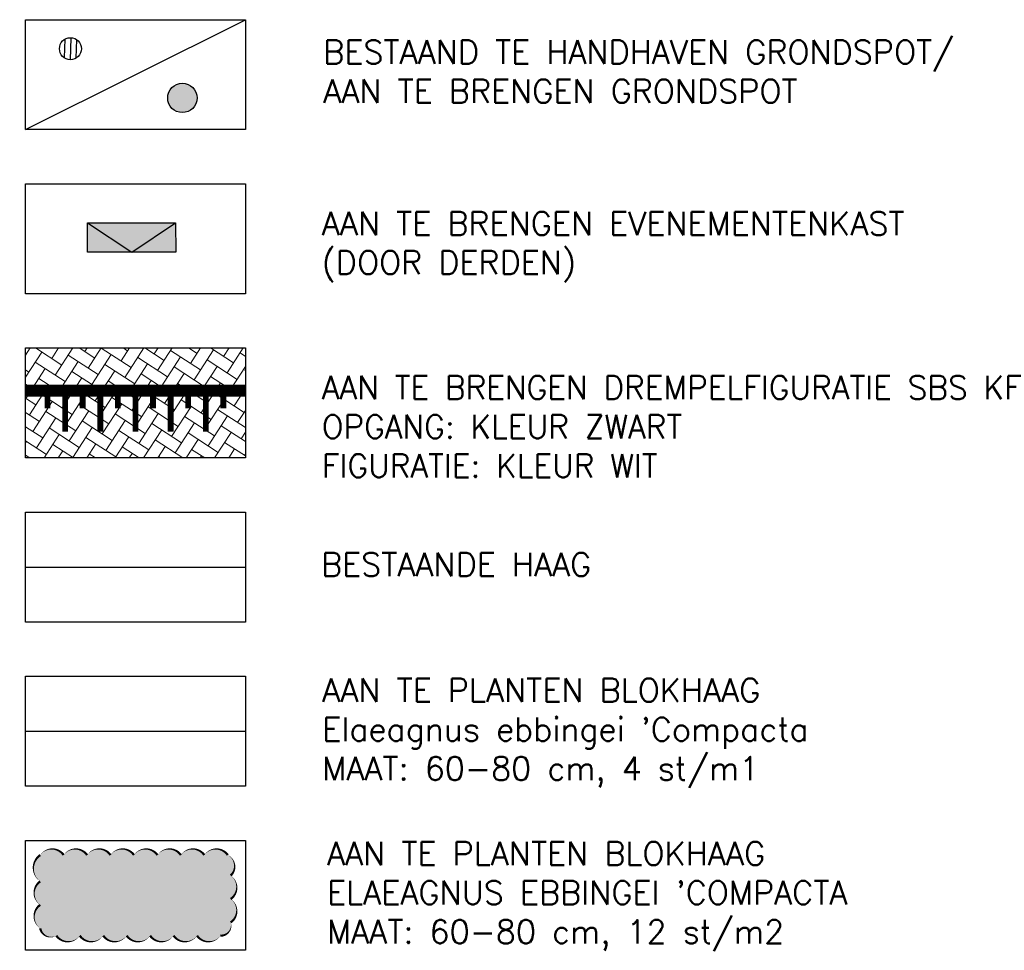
# Model space of a CAD drawing. Header units: metres. Extents: x 202922 to 203755, y 348928 to 349702.
# Tile 6 of 256: x 203241 to 203258, y 348929 to 348945. Entities that reach past the tile are written whole.
import ezdxf

# ---------------------------------------------------------------- set-up
doc = ezdxf.new("R2010")
doc.units = ezdxf.units.M
doc.linetypes.add('1-200 DASHDOT', pattern=[2.54, 1.27, -0.635, 0, -0.635])
for name, color, linetype in [('PH-BEST-GRONDSPOT HANDHAVEN', 7, 'Continuous'), ('PH-BEST-INDACTIEF INGETEKEND', 35, '1-200 DASHDOT'), ('PH-NIEUW-BEPLANTING', 98, 'Continuous'), ('PH-NIEUW-BEPLANTING-BLOKHAAG', 75, 'Continuous'), ('PH-NIEUW-BEPLANTING-HAAG', 96, '1-200 BLOKHAAG'), ('PH-NIEUW-EVENEMETENKAST', 7, 'Continuous'), ('PH-NIEUW-GRONDSPOT', 7, 'Continuous'), ('PH100', 7, 'Continuous')]:
    doc.layers.add(name, color=color, linetype=linetype)
doc.layers.add('PH-NIEUW-SBS-KF-ROOD-BRUIN- KEPERVERBAND RIJWEG', color=7, linetype='Continuous', lineweight=5, true_color=0x572d2d)
doc.layers.add('PH-ONTWERP-MARKERING', color=7, linetype='Continuous', true_color=0xffffff)
doc.styles.add('ROMANS', font='romans.shx')
doc.linetypes.add('1-200 BLOKHAAG', pattern='A,0,-0.035,[1,Gras.shx,S=5,R=0,X=0,Y=0.0025],-0.475', length=0.51)

# ---------------------------------------------------------------- blocks, each defined once
blk = doc.blocks.new('A$Cb1f1e33d')
at = {"layer": 'PH-NIEUW-EVENEMETENKAST', "ltscale": 0.2, "transparency": 33554687}
h = blk.add_hatch(color=9, dxfattribs=at)
h.dxf.hatch_style = 1
h.paths.add_polyline_path([(-1.306179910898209e-06, 0.1037080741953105), (0.3111278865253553, 1.57108622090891), (0.8008374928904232, 1.470167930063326), (0.4891167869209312, 3.020977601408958e-08)])
at = {"layer": 'PH-NIEUW-GRONDSPOT', "ltscale": 0.2, "transparency": 33554687}
h = blk.add_hatch(dxfattribs=at)
h.set_pattern_fill('ANGLE', color=9)
h.set_pattern_definition([(0, (0, 0), (0, 6.985), [5.08, -1.905]), (90, (0, 0), (-6.985, 4.277078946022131e-16), [5.08, -1.905])])
h.paths.add_polyline_path([(0.8008374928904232, 1.470167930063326), (0.3111278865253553, 1.57108622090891), (0.6449771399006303, 0.7350839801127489)])
at = {"ltscale": 0.2}
for p, q in [((0.6449771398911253, 0.735083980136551), (0.3111278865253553, 1.57108622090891)), ((-1.306179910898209e-06, 0.1037080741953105), (0.6449771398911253, 0.735083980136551))]:
    blk.add_line(p, q, dxfattribs=at)
blk.add_lwpolyline([(-1.306179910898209e-06, 0.1037080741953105), (0.3111278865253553, 1.57108622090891), (0.8008374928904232, 1.470167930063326), (0.4891167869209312, 3.020977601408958e-08)], close=True, dxfattribs=at)
blk = doc.blocks.new('GRONDSPOT')
at = {"ltscale": 0.2}
for points in [[(203358.4754685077, 349364.5656757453), (203358.4616768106, 349364.1909294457)], [(203358.3744735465, 349364.5404802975), (203358.3628070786, 349364.2234804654)], [(203358.5743382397, 349364.5331247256), (203358.5626717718, 349364.2161248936)]]:
    blk.add_lwpolyline(points, dxfattribs=at)
blk.add_circle((203358.4685726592, 349364.3783025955), 0.1875)

msp = doc.modelspace()

# ---------------------------------------------------------------- hatches: boundary and pattern name
at = {"layer": 'PH-NIEUW-BEPLANTING-BLOKHAAG'}
h = msp.add_hatch(color=256, dxfattribs=at)
h.dxf.hatch_style = 2
edge = h.paths.add_edge_path()
edge.add_arc((203241.2541536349, 348930.9711092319), 0.2441549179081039, 35.000000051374, 144.9999999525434, ccw=False)
edge.add_arc((203241.6541536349, 348930.9711092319), 0.2441549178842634, 35.00000004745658, 144.999999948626, ccw=False)
edge.add_arc((203242.0541536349, 348930.9711092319), 0.2441549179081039, 35.00000004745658, 144.9999999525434, ccw=False)
edge.add_arc((203242.454153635, 348930.9711092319), 0.2441549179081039, 35.000000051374, 144.9999999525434, ccw=False)
edge.add_arc((203242.8541536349, 348930.9711092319), 0.2441549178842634, 35.00000004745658, 144.999999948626, ccw=False)
edge.add_arc((203243.2541536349, 348930.9711092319), 0.2441549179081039, 35.000000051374, 144.9999999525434, ccw=False)
edge.add_arc((203243.6541536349, 348930.9711092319), 0.2441549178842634, 35.00000004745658, 144.999999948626, ccw=False)
edge.add_arc((203244.0541536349, 348930.9711092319), 0.2441549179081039, 35.00000004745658, 144.9999999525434, ccw=False)
edge.add_arc((203244.1566173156, 348930.9186455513), 0.2158044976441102, -46.86989758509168, 63.130102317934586, ccw=False)
edge.add_arc((203244.1641121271, 348930.5611507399), 0.244154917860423, -54.99999995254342, 54.99999994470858, ccw=False)
edge.add_arc((203244.1641121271, 348930.1611507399), 0.2441549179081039, -54.99999995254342, 54.99999995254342, ccw=False)
edge.add_arc((203244.1378802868, 348929.9099188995), 0.1739871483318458, -92.87498357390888, 17.125016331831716, ccw=False)
edge.add_arc((203243.9291536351, 348929.8761922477), 0.2441549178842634, 215.0000000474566, 324.999999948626, ccw=False)
edge.add_arc((203243.5291536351, 348929.8761922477), 0.2441549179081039, 215.0000000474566, 324.9999999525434, ccw=False)
edge.add_arc((203243.1291536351, 348929.8761922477), 0.2441549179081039, 215.000000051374, 324.9999999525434, ccw=False)
edge.add_arc((203242.7291536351, 348929.8761922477), 0.2441549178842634, 215.0000000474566, 324.999999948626, ccw=False)
edge.add_arc((203242.3291536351, 348929.8761922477), 0.2441549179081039, 215.000000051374, 324.9999999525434, ccw=False)
edge.add_arc((203241.9291536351, 348929.8761922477), 0.2441549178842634, 215.0000000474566, 324.999999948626, ccw=False)
edge.add_arc((203241.5291536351, 348929.8761922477), 0.2441549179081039, 215.0000000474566, 324.9999999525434, ccw=False)
edge.add_arc((203241.2354166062, 348929.8949292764), 0.1843834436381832, 190.5560452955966, 300.55604520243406, ccw=False)
edge.add_arc((203241.1941951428, 348930.0611507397), 0.2441549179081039, 125.0000000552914, 234.99999995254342, ccw=False)
edge.add_arc((203241.1941951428, 348930.4611507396), 0.2441549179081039, 125.00000004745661, 234.99999995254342, ccw=False)
edge.add_arc((203241.2117003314, 348930.8861507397), 0.2746742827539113, 125.0000000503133, 234.9999999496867, ccw=False)
at = {"layer": 'PH-NIEUW-GRONDSPOT'}
h = msp.add_hatch(color=50, dxfattribs=at)
h.dxf.hatch_style = 1
edge = h.paths.add_edge_path()
edge.add_arc((203243.479383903, 348944.0258487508), 0.25, 0, 360)
at = {"layer": 'PH-NIEUW-SBS-KF-ROOD-BRUIN- KEPERVERBAND RIJWEG', "true_color": 0x000000}
h = msp.add_hatch(dxfattribs=at)
h.set_pattern_fill('AR-HBONE', color=18, scale=0.002, angle=12)
h.set_pattern_definition([(57, (0, -2.799999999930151), (-0.05974720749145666, 0.2810885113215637), [0.6096, -0.2032]), (147, (0.1106705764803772, -2.629582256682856), (-0.05974720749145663, 0.2810885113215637), [0.6096, -0.2032])])
h.paths.add_polyline_path([(203240.8041536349, 348939.7611507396), (203244.5541536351, 348939.7611507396), (203244.554153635, 348937.8861507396), (203240.8041536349, 348937.8861507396)])

# ---------------------------------------------------------------- linework, layer by layer
at = {"layer": 'PH-BEST-INDACTIEF INGETEKEND', "linetype": '1-200 BLOKHAAG', "flags": 128}
msp.add_lwpolyline([(203240.8041536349, 348936.0236507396), (203244.554153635, 348936.0236507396)], dxfattribs=at)
at = {"layer": 'PH-NIEUW-BEPLANTING', "color": 96}
msp.add_lwpolyline([(203241.0541536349, 348931.1111507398, 0, 0.04, -0.52056705), (203241.4541536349, 348931.1111507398, 0, 0.04, -0.52056705), (203241.8541536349, 348931.1111507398, 0, 0.04, -0.52056705), (203242.2541536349, 348931.1111507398, 0, 0.04, -0.52056705), (203242.6541536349, 348931.1111507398, 0, 0.04, -0.52056705), (203243.0541536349, 348931.1111507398, 0, 0.04, -0.52056705), (203243.4541536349, 348931.1111507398, 0, 0.04, -0.52056705), (203243.8541536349, 348931.1111507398, 0, 0.04, -0.52056705), (203244.2541536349, 348931.1111507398, 0, 0.04, -0.52056705), (203244.304153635, 348930.7611507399, 0, 0.04, -0.52056705), (203244.304153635, 348930.3611507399, 0, 0.04, -0.52056705), (203244.304153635, 348929.9611507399, 0, 0.04, -0.52056705), (203244.1291536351, 348929.7361507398, 0, 0.04, -0.52056705), (203243.7291536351, 348929.7361507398, 0, 0.04, -0.52056705), (203243.3291536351, 348929.7361507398, 0, 0.04, -0.52056705), (203242.9291536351, 348929.7361507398, 0, 0.04, -0.52056705), (203242.5291536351, 348929.7361507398, 0, 0.04, -0.52056705), (203242.1291536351, 348929.7361507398, 0, 0.04, -0.52056705), (203241.7291536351, 348929.7361507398, 0, 0.04, -0.52056705), (203241.3291536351, 348929.7361507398, 0, 0.04, -0.52056705), (203241.0541536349, 348929.8611507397, 0, 0.04, -0.52056705), (203241.0541536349, 348930.2611507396, 0, 0.04, -0.52056705), (203241.0541536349, 348930.6611507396, 0, 0.04, -0.52056705)], format="xyseb", close=True, dxfattribs=at)
at = {"layer": 'PH-NIEUW-BEPLANTING-HAAG', "ltscale": 1.3}
msp.add_lwpolyline([(203240.8041536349, 348933.2236507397), (203244.554153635, 348933.2236507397)], dxfattribs=at)
at = {"layer": 'PH-NIEUW-GRONDSPOT'}
msp.add_circle((203243.479383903, 348944.0258487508), 0.25, dxfattribs=at)
at = {"layer": 'PH-ONTWERP-MARKERING', "linetype": 'Continuous', "transparency": 33554687}
for points, const_width in [([(203240.8041536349, 348939.0333370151), (203244.5541536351, 348939.0333370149)], 0.2), ([(203241.179153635, 348938.9333370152), (203241.179153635, 348938.7333370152)], 0.09999999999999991), ([(203241.479153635, 348938.9333370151), (203241.479153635, 348938.3333370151)], 0.09999999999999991), ([(203241.779153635, 348938.9333370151), (203241.779153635, 348938.7333370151)], 0.09999999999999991), ([(203242.079153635, 348938.9333370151), (203242.079153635, 348938.3333370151)], 0.09999999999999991), ([(203242.379153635, 348938.933337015), (203242.379153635, 348938.733337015)], 0.09999999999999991), ([(203242.679153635, 348938.933337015), (203242.679153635, 348938.333337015)], 0.09999999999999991), ([(203242.979153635, 348938.933337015), (203242.979153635, 348938.733337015)], 0.09999999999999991), ([(203243.279153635, 348938.933337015), (203243.279153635, 348938.3333370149)], 0.09999999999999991), ([(203243.579153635, 348938.9333370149), (203243.579153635, 348938.7333370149)], 0.09999999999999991), ([(203243.879153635, 348938.9333370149), (203243.879153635, 348938.3333370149)], 0.09999999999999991), ([(203244.179153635, 348938.9333370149), (203244.179153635, 348938.7333370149)], 0.09999999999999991)]:
    msp.add_lwpolyline(points, dxfattribs=dict(at, const_width=const_width))
at = {"layer": 'PH100', "color": 1}
for points in [[(203240.8041536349, 348945.3611507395), (203244.5541536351, 348945.3611507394), (203244.554153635, 348943.4861507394), (203240.8041536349, 348943.4861507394)], [(203240.8041536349, 348942.5611507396), (203244.5541536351, 348942.5611507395), (203244.554153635, 348940.6861507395), (203240.8041536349, 348940.6861507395)], [(203240.8041536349, 348939.7611507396), (203244.5541536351, 348939.7611507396), (203244.554153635, 348937.8861507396), (203240.8041536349, 348937.8861507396)], [(203240.8041536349, 348936.9611507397), (203244.554153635, 348936.9611507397), (203244.554153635, 348935.0861507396), (203240.8041536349, 348935.0861507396)], [(203240.8041536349, 348934.1611507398), (203244.554153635, 348934.1611507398), (203244.554153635, 348932.2861507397), (203240.8041536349, 348932.2861507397)], [(203240.8041536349, 348931.3611507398), (203244.554153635, 348931.3611507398), (203244.554153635, 348929.4861507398), (203240.8041536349, 348929.4861507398)]]:
    msp.add_lwpolyline(points, close=True, dxfattribs=at)
msp.add_lwpolyline([(203240.8041536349, 348943.4861507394), (203244.5541536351, 348945.3611507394)], dxfattribs=at)

# ---------------------------------------------------------------- block references
at = {"layer": 'PH-BEST-GRONDSPOT HANDHAVEN'}
msp.add_blockref('GRONDSPOT', (-116.8986722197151, -419.5122766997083), dxfattribs=at)
at = {"layer": 'PH-NIEUW-EVENEMETENKAST', "ltscale": 0.2, "rotation": 281.9950094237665}
msp.add_blockref('A$Cb1f1e33d', (203241.7621697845, 348941.8740997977), dxfattribs=at)

# ---------------------------------------------------------------- texts
at = {"layer": 'PH100', "color": 2, "char_height": 0.3999999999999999, "attachment_point": 1, "style": 'ROMANS'}
for s, insert, width in [('BESTAAND TE HANDHAVEN GRONDSPOT/\\PAAN TE BRENGEN GRONDSPOT', (203245.8842598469, 348945.0099909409), 14.48846392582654), ('AAN TE BRENGEN EVENEMENTENKAST \\P(DOOR DERDEN)', (203245.8593284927, 348942.0860645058), 14.59713156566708), ('AAN TE BRENGEN DREMPELFIGURATIE SBS KF \\POPGANG: KLEUR ZWART \\PFIGURATIE: KLEUR WIT ', (203245.8593284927, 348939.2860645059), 14.59713156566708), ('BESTAANDE HAAG ', (203245.8454228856, 348936.2686032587), 12.06458320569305), ("AAN TE PLANTEN BLOKHAAG\\PElaeagnus ebbingei 'Compacta^JMAAT: 60-80 cm, 4 st/m1", (203245.86688662, 348934.1223911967), 12.06458320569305), ("AAN TE PLANTEN BLOKHAAG\\PELAEAGNUS EBBINGEI 'COMPACTA^JMAAT: 60-80 cm, 12 st/m2", (203245.9482671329, 348931.3369664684), 12.06458320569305)]:
    msp.add_mtext(s, dxfattribs=dict(at, insert=insert, width=width))

doc.saveas('drawing.dxf')
